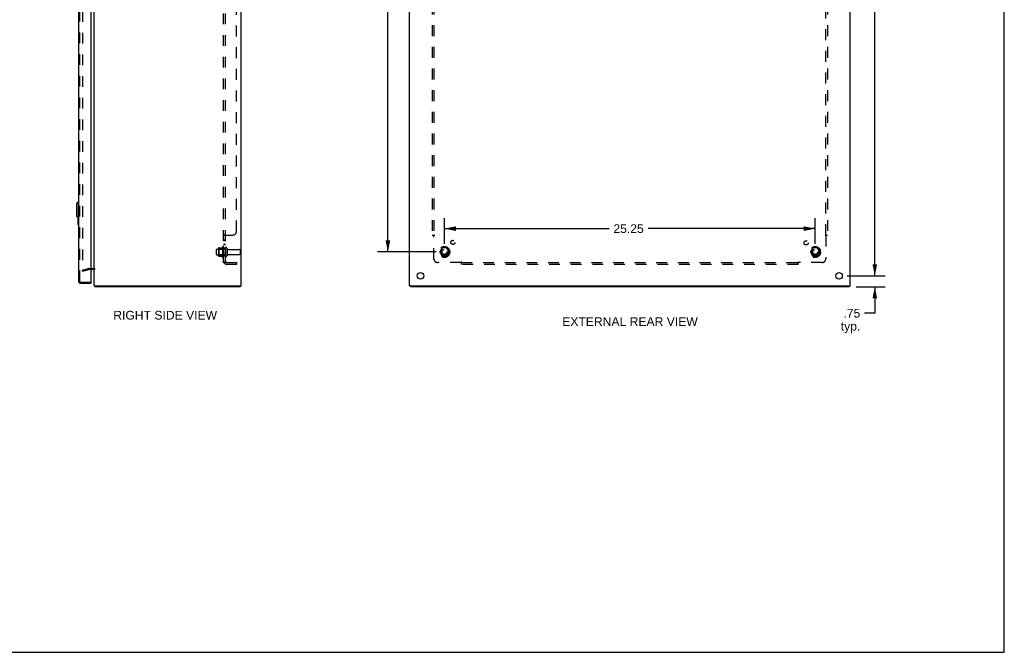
# Model space of a CAD drawing. Header units: inches. Extents: x 0 to 134, y 0 to 87.
# Tile 4 of 5: x 67 to 134, y 0 to 43. Entities that reach past the tile are written whole.
import ezdxf

# ---------------------------------------------------------------- set-up
doc = ezdxf.new("R2010")
doc.units = ezdxf.units.IN
doc.header["$LTSCALE"] = 7.375318
doc.header["$MEASUREMENT"] = 0
doc.linetypes.add('HIDDEN', pattern=[0.2, 0.1, -0.1])
doc.layers.get('0').update_dxf_attribs({"linetype": 'CONTINUOUS'})
for name, color, linetype in [('DEFAULT_2', 8, 'HIDDEN'), ('DIMENSIONS', 7, 'CONTINUOUS'), ('DOOR_ASSEMBLY', 7, 'CONTINUOUS'), ('SUBPANEL', 7, 'CONTINUOUS')]:
    doc.layers.add(name, color=color, linetype=linetype)
doc.styles.get("Standard").update_dxf_attribs({"font": 'arial.ttf'})
doc.dimstyles.new('DIMSTYLE_1', dxfattribs={"dimtxt": 0.591603, "dimasz": 0.788804, "dimexe": 0.09, "dimexo": 0.07, "dimgap": 0.0375, "dimtad": 0, "dimtih": 1, "dimtoh": 1, "dimzin": 4, "dimdsep": 46, "dimtxsty": 'Standard', "dimblk": '_FILLED', "dimblk1": '_FILLED', "dimblk2": '_FILLED', "dimcen": 0.09, "dimadec": 3, "dimazin": 1, "dimtfac": 1, "dimtdec": 3, "dimtofl": 0, "dimtmove": 0, "dimatfit": 3, "dimldrblk": '_FILLED', "dimfxl": 0, "dimtolj": 1, "dimtzin": 4, "dimarcsym": 0})

# ---------------------------------------------------------------- blocks, each defined once
blk = doc.blocks.new('_FILLED')
at = {"color": 0, "linetype": 'ByBlock'}
blk.add_solid([(0, 0), (-1, 0.2), (-1, -0.2)], dxfattribs=at)
blk = doc.blocks.new('*D8')
at = {"layer": 'DIMENSIONS', "color": 2, "linetype": 'Continuous'}
for p, q in [((125.277, 25.633), (125.277, 27.211)), ((123.396, 25.633), (125.987, 25.633)), ((124.003, 24.883), (125.987, 24.883)), ((125.277, 24.883), (125.277, 23.091)), ((125.277, 23.091), (124.587, 23.091))]:
    blk.add_line(p, q, dxfattribs=at)
at = {"layer": 'DIMENSIONS', "color": 2, "linetype": 'Continuous', "xscale": 0.7888040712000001, "yscale": 0.7888040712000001, "zscale": 0.7888040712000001}
for p, rotation in [((125.277, 25.633), 270), ((125.277, 24.883), 90)]:
    blk.add_blockref('_FILLED', p, dxfattribs=dict(at, rotation=rotation))
at = {"layer": 'DIMENSIONS', "color": 2, "linetype": 'Continuous', "insert": (124.291, 23.387), "char_height": 0.5916, "width": 1.33056, "attachment_point": 3, "line_spacing_factor": 0.9}
blk.add_mtext('.75\\Ptyp.', dxfattribs=at)
blk = doc.blocks.new('*D10')
at = {"layer": 'DIMENSIONS', "color": 2, "linetype": 'Continuous'}
for p, q in [((123.396, 66.133), (125.987, 66.133)), ((125.277, 66.133), (125.277, 46.475)), ((125.277, 25.633), (125.277, 45.292)), ((123.396, 25.633), (125.987, 25.633))]:
    blk.add_line(p, q, dxfattribs=at)
at = {"layer": 'DIMENSIONS', "color": 2, "linetype": 'Continuous', "xscale": 0.7888040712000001, "yscale": 0.7888040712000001, "zscale": 0.7888040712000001}
for p, rotation in [((125.277, 66.133), 90), ((125.277, 25.633), 270)]:
    blk.add_blockref('_FILLED', p, dxfattribs=dict(at, rotation=rotation))
at = {"layer": 'DIMENSIONS', "color": 2, "linetype": 'Continuous', "insert": (125.277, 46.179), "char_height": 0.5916, "width": 2.06731, "attachment_point": 2, "line_spacing_factor": 0.9}
blk.add_mtext('40.50', dxfattribs=at)
blk = doc.blocks.new('*D13')
at = {"layer": 'DIMENSIONS', "color": 2, "linetype": 'Continuous'}
for p, q in [((95.417, 64.508), (91.411, 64.508)), ((92.121, 64.508), (92.121, 46.475)), ((92.121, 27.258), (92.121, 45.292)), ((95.417, 27.258), (91.411, 27.258))]:
    blk.add_line(p, q, dxfattribs=at)
at = {"layer": 'DIMENSIONS', "color": 2, "linetype": 'Continuous', "xscale": 0.7888040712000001, "yscale": 0.7888040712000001, "zscale": 0.7888040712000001}
for p, rotation in [((92.121, 64.508), 90), ((92.121, 27.258), 270)]:
    blk.add_blockref('_FILLED', p, dxfattribs=dict(at, rotation=rotation))
at = {"layer": 'DIMENSIONS', "color": 2, "linetype": 'Continuous', "insert": (92.121, 46.179), "char_height": 0.5916, "width": 2.06731, "attachment_point": 2, "line_spacing_factor": 0.9}
blk.add_mtext('37.25', dxfattribs=at)
blk = doc.blocks.new('*D14')
at = {"layer": 'DIMENSIONS', "color": 2, "linetype": 'Continuous'}
for p, q in [((95.969, 27.81), (95.969, 29.559)), ((121.219, 27.81), (121.219, 29.559)), ((95.969, 28.849), (107.182, 28.849)), ((121.219, 28.849), (109.841, 28.849))]:
    blk.add_line(p, q, dxfattribs=at)
at = {"layer": 'DIMENSIONS', "color": 2, "linetype": 'Continuous', "xscale": 0.7888040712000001, "yscale": 0.7888040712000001, "zscale": 0.7888040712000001, "rotation": 180}
blk.add_blockref('_FILLED', (95.969, 28.849), dxfattribs=at)
at = {"layer": 'DIMENSIONS', "color": 2, "linetype": 'Continuous', "xscale": 0.7888040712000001, "yscale": 0.7888040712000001, "zscale": 0.7888040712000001}
blk.add_blockref('_FILLED', (121.219, 28.849), dxfattribs=at)
at = {"layer": 'DIMENSIONS', "color": 2, "linetype": 'Continuous', "insert": (108.511, 29.145), "char_height": 0.5916, "width": 2.06731, "attachment_point": 2, "line_spacing_factor": 0.9}
blk.add_mtext('25.25', dxfattribs=at)

msp = doc.modelspace()

# ---------------------------------------------------------------- linework, layer by layer
at = {"color": 7, "linetype": 'Continuous'}
for p, q in [((134.097, 0), (134.097, 86.768)), ((82.068, 24.958), (82.068, 24.883)), ((93.657, 24.958), (93.657, 24.883)), ((123.531, 24.958), (123.531, 24.883)), ((0, 0), (134.097, 0))]:
    msp.add_line(p, q, dxfattribs=at)
at = {"color": 3, "linetype": 'Continuous'}
for p, q in [((72.131, 24.958), (72.131, 66.808)), ((82.131, 24.958), (82.131, 66.808)), ((93.594, 24.958), (93.594, 66.808)), ((123.594, 24.958), (123.594, 66.808)), ((72.089, 26.058), (71.888, 26.058)), ((72.131, 24.958), (82.131, 24.958)), ((82.068, 24.883), (72.194, 24.883)), ((93.594, 24.958), (123.594, 24.958)), ((123.531, 24.883), (93.657, 24.883))]:
    msp.add_line(p, q, dxfattribs=at)
for points in [[(72.169, 24.914), (72.171, 24.913), (72.172, 24.911), (72.174, 24.909), (72.175, 24.907), (72.176, 24.904), (72.178, 24.902)], [(72.178, 24.902), (72.18, 24.897), (72.181, 24.895), (72.182, 24.893), (72.184, 24.891), (72.185, 24.89), (72.186, 24.888), (72.187, 24.886), (72.189, 24.885), (72.19, 24.884), (72.191, 24.884), (72.192, 24.883), (72.193, 24.883), (72.194, 24.883)]]:
    msp.add_lwpolyline(points, dxfattribs=at)
for centre in [(94.344, 25.633), (122.844, 25.633)]:
    msp.add_circle(centre, 0.219, dxfattribs=at)
for centre, radius, start, end in [((72.089, 26.016), 0.042, 0, 90), ((72.248, 25), 0.117, 201.04215, 227.44308)]:
    msp.add_arc(centre, radius, start, end, dxfattribs=at)
at = {"layer": 'DEFAULT_2', "color": 8, "linetype": 'HIDDEN'}
for p, q in [((71.319, 65.786), (71.319, 25.981)), ((80.595, 27.514), (80.595, 27.003)), ((80.606, 27.536), (80.834, 27.536)), ((80.861, 27.614), (80.861, 26.902)), ((80.931, 27.592), (80.931, 26.924)), ((81.056, 27.516), (81.056, 27.001)), ((81.166, 27.516), (81.166, 27.001)), ((95.806, 27.531), (95.652, 27.263)), ((96.124, 27.536), (95.815, 27.536)), ((96.287, 27.263), (96.132, 27.531)), ((121.056, 27.531), (120.902, 27.263)), ((121.374, 27.536), (121.065, 27.536)), ((121.537, 27.263), (121.382, 27.531)), ((80.431, 27.416), (80.431, 27.101)), ((80.461, 27.446), (81.056, 27.446)), ((80.461, 27.071), (81.056, 27.071)), ((80.615, 27.442), (80.595, 27.462)), ((80.615, 27.075), (80.595, 27.055)), ((80.606, 26.981), (80.834, 26.981)), ((80.911, 27.442), (80.615, 27.442)), ((80.615, 27.442), (80.615, 27.075)), ((80.911, 27.075), (80.615, 27.075)), ((80.911, 27.442), (80.931, 27.462)), ((80.911, 27.442), (80.911, 27.075)), ((80.911, 27.075), (80.931, 27.055)), ((81.229, 27.423), (82.026, 27.423)), ((81.229, 27.093), (82.026, 27.093)), ((82.056, 27.393), (82.056, 27.123)), ((95.652, 27.253), (95.806, 26.986)), ((96.124, 26.981), (95.815, 26.981)), ((96.132, 26.986), (96.287, 27.253)), ((120.902, 27.253), (121.056, 26.986)), ((121.374, 26.981), (121.065, 26.981)), ((121.382, 26.986), (121.537, 27.253)), ((71.319, 26.026), (71.705, 26.13)), ((71.338, 25.954), (71.319, 26.026)), ((71.338, 25.954), (71.724, 26.057)), ((71.731, 26.133), (72.089, 26.133)), ((71.888, 26.058), (71.731, 26.058))]:
    msp.add_line(p, q, dxfattribs=at)
for points in [[(71.319, 25.981), (71.319, 25.979), (71.319, 25.977), (71.32, 25.975), (71.32, 25.973), (71.321, 25.971)], [(71.338, 25.961), (71.337, 25.961), (71.335, 25.961), (71.333, 25.962), (71.331, 25.962), (71.329, 25.963), (71.328, 25.964), (71.326, 25.965), (71.325, 25.966), (71.323, 25.968), (71.322, 25.97), (71.321, 25.971)], [(71.343, 25.962), (71.341, 25.961), (71.339, 25.961), (71.338, 25.961)]]:
    msp.add_lwpolyline(points, dxfattribs=at)
for centre, radius in [((95.969, 27.258), 0.372), ((95.969, 27.258), 0.356), ((95.969, 27.258), 0.312), ((121.219, 27.258), 0.372), ((121.219, 27.258), 0.356), ((121.219, 27.258), 0.312), ((95.969, 27.258), 0.204), ((95.969, 27.258), 0.188), ((95.969, 27.258), 0.183), ((95.969, 27.258), 0.165), ((121.219, 27.258), 0.204), ((121.219, 27.258), 0.188), ((121.219, 27.258), 0.183), ((121.219, 27.258), 0.165)]:
    msp.add_circle(centre, radius, dxfattribs=at)
for centre, radius, start, end in [((80.737, 27.514), 0.141, 174.79195, 180), ((80.606, 27.526), 0.01, 90, 174.80617), ((80.815, 27.546), 0.01, 270, 336.03207), ((81.462, 27.258), 0.698, 149.33687, 156.03207), ((80.893, 27.592), 0.0384, 0, 145.55034), ((81.111, 27.516), 0.055, 0, 180), ((95.815, 27.526), 0.01, 90.01235, 149.98915), ((96.124, 27.526), 0.01, 30.01204, 89.98872), ((121.065, 27.526), 0.01, 90.01235, 149.98915), ((121.374, 27.526), 0.01, 30.01204, 89.98872), ((80.461, 27.416), 0.03, 90, 180), ((80.461, 27.101), 0.03, 180, 270), ((80.737, 27.003), 0.141, 180, 185.20805), ((80.606, 26.991), 0.01, 185.19383, 270), ((80.815, 26.971), 0.01, 23.96793, 90), ((81.462, 27.258), 0.698, 203.96793, 210.66313), ((80.893, 26.924), 0.0384, 214.44966, 360), ((81.111, 27.001), 0.055, 180, 360), ((81.229, 27.486), 0.0625, 180, 270), ((81.229, 27.031), 0.0625, 90, 180), ((82.026, 27.393), 0.03, 0, 90), ((82.026, 27.123), 0.03, 270, 360), ((95.66, 27.258), 0.01, 150.01268, 209.98829), ((95.815, 26.991), 0.01, 210.01204, 269.98872), ((96.124, 26.991), 0.01, 270.01235, 329.98915), ((96.278, 27.258), 0.01, 330.01268, 29.98829), ((120.91, 27.258), 0.01, 150.01268, 209.98829), ((121.065, 26.991), 0.01, 210.01204, 269.98872), ((121.374, 26.991), 0.01, 270.01235, 329.98915), ((121.528, 27.258), 0.01, 330.01268, 29.98829), ((71.731, 26.033), 0.1, 90, 105), ((71.731, 26.033), 0.025, 90, 105), ((72.089, 26.016), 0.117, 33.09982, 90)]:
    msp.add_arc(centre, radius, start, end, dxfattribs=at)
at = {"layer": 'DOOR_ASSEMBLY', "color": 3, "linetype": 'Continuous'}
for p, q in [((71.063, 66.516), (71.063, 25.25)), ((71.888, 66.543), (71.888, 25.223)), ((71.18, 25.133), (71.888, 25.133))]:
    msp.add_line(p, q, dxfattribs=at)
at = {"layer": 'DOOR_ASSEMBLY', "color": 8, "linetype": 'HIDDEN'}
for p, q in [((71.138, 25.25), (71.138, 66.516)), ((71.18, 25.208), (71.873, 25.208))]:
    msp.add_line(p, q, dxfattribs=at)
at = {"layer": 'DOOR_ASSEMBLY', "color": 7, "linetype": 'Continuous'}
for p, q in [((70.906, 30.566), (71.024, 30.684)), ((70.906, 30.566), (70.906, 29.7)), ((71.024, 30.684), (71.063, 30.684)), ((71.024, 30.684), (71.024, 29.582)), ((70.906, 29.7), (71.024, 29.582)), ((71.003, 29.603), (71.003, 29.148)), ((71.024, 29.582), (71.063, 29.582)), ((71.05, 29.582), (71.05, 29.233)), ((71.018, 29.133), (71.063, 29.133)), ((71.873, 25.208), (71.888, 25.208)), ((71.888, 25.208), (71.888, 25.133))]:
    msp.add_line(p, q, dxfattribs=at)
msp.add_lwpolyline([(71.05, 29.233), (71.05, 29.227), (71.05, 29.221), (71.05, 29.215), (71.049, 29.209), (71.049, 29.203), (71.048, 29.197)], dxfattribs=at)
for centre, start, end in [((71.018, 29.148), 180, 270), ((71.048, 29.148), 270, 360)]:
    msp.add_arc(centre, 0.015, start, end, dxfattribs=at)
at = {"layer": 'DOOR_ASSEMBLY', "color": 3, "linetype": 'Continuous'}
for centre, radius, start, end in [((71.18, 25.25), 0.117, 180, 270), ((71.873, 25.223), 0.015, 270, 360)]:
    msp.add_arc(centre, radius, start, end, dxfattribs=at)
at = {"layer": 'DOOR_ASSEMBLY', "color": 8, "linetype": 'HIDDEN'}
msp.add_arc((71.18, 25.25), 0.042, 180, 270, dxfattribs=at)
at = {"layer": 'SUBPANEL', "color": 8, "linetype": 'HIDDEN'}
for p, q in [((80.931, 26.539), (80.931, 65.227)), ((81.056, 26.539), (81.056, 65.227)), ((81.806, 28.665), (81.806, 63.102)), ((95.125, 63.352), (95.125, 28.415)), ((95.25, 63.352), (95.25, 28.415)), ((121.938, 28.415), (121.938, 63.352)), ((122.063, 63.352), (122.063, 28.415)), ((80.931, 28.38), (80.931, 28.379)), ((81.056, 28.379), (80.931, 28.379)), ((80.976, 28.409), (80.973, 28.407)), ((80.985, 28.415), (81.556, 28.415)), ((81.079, 28.401), (81.077, 28.4)), ((95.125, 28.415), (95.291, 28.415)), ((95.232, 28.397), (95.236, 28.393)), ((95.236, 28.393), (95.239, 28.39)), ((95.25, 26.79), (95.25, 28.379)), ((95.27, 28.392), (95.264, 28.389)), ((121.897, 28.415), (122.063, 28.415)), ((121.938, 28.379), (121.938, 26.79)), ((81.056, 28.054), (80.931, 28.054)), ((81.056, 28.017), (80.931, 28.017)), ((81.056, 27.773), (80.931, 27.773)), ((81.056, 27.736), (80.931, 27.736)), ((81.056, 27.508), (80.931, 27.508)), ((81.056, 27.008), (80.931, 27.008)), ((81.056, 26.539), (80.931, 26.539)), ((80.985, 26.501), (81.082, 26.58)), ((81.034, 26.55), (81.032, 26.549)), ((81.036, 26.55), (81.034, 26.55)), ((81.037, 26.551), (81.036, 26.55)), ((81.039, 26.552), (81.037, 26.551)), ((81.041, 26.552), (81.039, 26.552)), ((81.042, 26.553), (81.041, 26.552)), ((81.044, 26.554), (81.042, 26.553)), ((81.045, 26.554), (81.044, 26.554)), ((81.046, 26.555), (81.045, 26.554)), ((81.048, 26.556), (81.046, 26.555)), ((81.049, 26.556), (81.048, 26.556)), ((81.05, 26.557), (81.049, 26.556)), ((81.168, 26.539), (81.806, 26.539)), ((81.806, 26.415), (81.168, 26.415)), ((81.806, 26.539), (81.806, 26.415)), ((97.09, 26.539), (95.5, 26.539)), ((97.125, 26.415), (97.125, 26.58)), ((97.125, 26.539), (120.063, 26.539)), ((120.063, 26.415), (97.125, 26.415)), ((120.063, 26.415), (120.063, 26.58)), ((120.08, 26.521), (120.084, 26.525)), ((120.084, 26.525), (120.088, 26.528)), ((120.085, 26.559), (120.089, 26.553)), ((121.688, 26.539), (120.098, 26.539))]:
    msp.add_line(p, q, dxfattribs=at)
for points in [[(80.951, 28.397), (80.948, 28.396), (80.945, 28.395), (80.942, 28.393), (80.94, 28.391), (80.937, 28.39), (80.935, 28.388), (80.934, 28.386), (80.933, 28.385), (80.932, 28.383), (80.932, 28.382), (80.931, 28.38), (80.931, 28.379)], [(80.937, 28.39), (80.935, 28.388), (80.934, 28.386)], [(80.945, 28.395), (80.942, 28.393), (80.94, 28.391)], [(80.957, 28.4), (80.954, 28.399), (80.951, 28.397)], [(80.985, 28.415), (80.984, 28.413), (80.981, 28.412), (80.979, 28.41), (80.976, 28.409), (80.973, 28.407), (80.97, 28.406), (80.967, 28.405), (80.964, 28.403), (80.957, 28.4)], [(80.985, 28.415), (80.984, 28.413), (80.981, 28.412), (80.979, 28.41)], [(81.082, 28.415), (81.082, 28.413), (81.082, 28.411), (81.082, 28.41), (81.082, 28.408), (81.082, 28.407), (81.081, 28.406), (81.081, 28.404), (81.08, 28.403), (81.079, 28.401), (81.077, 28.4), (81.076, 28.399), (81.074, 28.397), (81.073, 28.396), (81.071, 28.395), (81.069, 28.394), (81.067, 28.392), (81.066, 28.391), (81.064, 28.39), (81.062, 28.389), (81.061, 28.387), (81.059, 28.386), (81.058, 28.384), (81.057, 28.383), (81.057, 28.382), (81.056, 28.38), (81.056, 28.379)], [(81.058, 28.384), (81.057, 28.383), (81.057, 28.382), (81.056, 28.38), (81.056, 28.379)], [(81.064, 28.39), (81.062, 28.389), (81.061, 28.387), (81.059, 28.386)], [(81.076, 28.399), (81.074, 28.397), (81.073, 28.396)], [(81.081, 28.406), (81.081, 28.404), (81.08, 28.403)], [(81.082, 28.415), (81.082, 28.413), (81.082, 28.411), (81.082, 28.41), (81.082, 28.408), (81.082, 28.407)], [(95.212, 28.415), (95.214, 28.413), (95.216, 28.412), (95.218, 28.41), (95.219, 28.409), (95.221, 28.407), (95.223, 28.406), (95.224, 28.405), (95.226, 28.403), (95.227, 28.402), (95.229, 28.4), (95.23, 28.399), (95.232, 28.397)], [(95.239, 28.39), (95.241, 28.388), (95.243, 28.386), (95.245, 28.385), (95.246, 28.383), (95.248, 28.382), (95.249, 28.38), (95.25, 28.379)], [(95.264, 28.389), (95.261, 28.387), (95.259, 28.386), (95.257, 28.384), (95.255, 28.383), (95.254, 28.382), (95.252, 28.38), (95.25, 28.379)], [(95.291, 28.415), (95.291, 28.413), (95.29, 28.411), (95.289, 28.41), (95.288, 28.408), (95.287, 28.407), (95.286, 28.406), (95.285, 28.404), (95.284, 28.403), (95.283, 28.401), (95.281, 28.4), (95.279, 28.399), (95.278, 28.397), (95.276, 28.396), (95.274, 28.395), (95.272, 28.394), (95.27, 28.392)], [(121.897, 28.415), (121.898, 28.413), (121.898, 28.411), (121.899, 28.41), (121.9, 28.408), (121.901, 28.407), (121.902, 28.406), (121.903, 28.404), (121.904, 28.403), (121.906, 28.401), (121.907, 28.4), (121.909, 28.399), (121.91, 28.397), (121.912, 28.396), (121.914, 28.395), (121.916, 28.394), (121.918, 28.392), (121.925, 28.389)], [(121.925, 28.389), (121.927, 28.387), (121.929, 28.386), (121.931, 28.384), (121.933, 28.383), (121.935, 28.382), (121.936, 28.38), (121.938, 28.379)], [(121.954, 28.395), (121.951, 28.391), (121.949, 28.39), (121.947, 28.388), (121.945, 28.386), (121.944, 28.385), (121.942, 28.383), (121.941, 28.382), (121.939, 28.38), (121.938, 28.379)], [(121.976, 28.415), (121.974, 28.413), (121.973, 28.412), (121.971, 28.41), (121.969, 28.409), (121.967, 28.407), (121.966, 28.406), (121.964, 28.405), (121.962, 28.403), (121.961, 28.402), (121.959, 28.4), (121.958, 28.399), (121.957, 28.397), (121.954, 28.395)], [(80.96, 26.517), (80.954, 26.519), (80.951, 26.521), (80.948, 26.522), (80.945, 26.524), (80.942, 26.525), (80.94, 26.527), (80.937, 26.528), (80.935, 26.53), (80.934, 26.532), (80.933, 26.534), (80.932, 26.535), (80.932, 26.537), (80.931, 26.538), (80.931, 26.539)], [(80.985, 26.501), (80.984, 26.503), (80.981, 26.505), (80.979, 26.507), (80.976, 26.508), (80.973, 26.51), (80.97, 26.512), (80.967, 26.513), (80.964, 26.515), (80.96, 26.517)], [(81.032, 26.549), (81.031, 26.548), (81.03, 26.548), (81.029, 26.548), (81.028, 26.547), (81.027, 26.547), (81.026, 26.547), (81.026, 26.547), (81.025, 26.546), (81.024, 26.546), (81.023, 26.546), (81.022, 26.545), (81.021, 26.545), (81.02, 26.545), (81.02, 26.545), (81.019, 26.544), (81.018, 26.544), (81.017, 26.544), (81.016, 26.544), (81.015, 26.543), (81.015, 26.543), (81.014, 26.543), (81.013, 26.543), (81.012, 26.543), (81.011, 26.542), (81.011, 26.542), (81.01, 26.542), (81.009, 26.542), (81.008, 26.542), (81.008, 26.541), (81.007, 26.541), (81.006, 26.541), (81.006, 26.541), (81.005, 26.541), (81.004, 26.541), (81.003, 26.54), (81.003, 26.54), (81.002, 26.54), (81.001, 26.54), (81.001, 26.54), (81, 26.54), (80.999, 26.54), (80.999, 26.54), (80.998, 26.54), (80.998, 26.54), (80.997, 26.539), (80.997, 26.539), (80.997, 26.539), (80.997, 26.539)], [(80.997, 26.539), (80.997, 26.539), (80.997, 26.539), (80.997, 26.539), (80.997, 26.539), (80.997, 26.539), (80.997, 26.539), (80.998, 26.539), (80.998, 26.539), (80.999, 26.539), (80.999, 26.539), (81, 26.539)], [(81.06, 26.563), (81.06, 26.563), (81.06, 26.562), (81.06, 26.562), (81.06, 26.562), (81.06, 26.562), (81.059, 26.562), (81.059, 26.562), (81.058, 26.561), (81.058, 26.561), (81.058, 26.561), (81.057, 26.56), (81.057, 26.56), (81.056, 26.56), (81.055, 26.56), (81.055, 26.559), (81.054, 26.559), (81.054, 26.559), (81.053, 26.558), (81.053, 26.558), (81.052, 26.558), (81.051, 26.557), (81.051, 26.557), (81.05, 26.557)], [(81.074, 26.567), (81.071, 26.563), (81.069, 26.561), (81.067, 26.559), (81.066, 26.557), (81.064, 26.555), (81.062, 26.553), (81.061, 26.551), (81.059, 26.548), (81.058, 26.546), (81.057, 26.544), (81.057, 26.543), (81.056, 26.541), (81.056, 26.539)], [(81.057, 26.56), (81.057, 26.56), (81.057, 26.56), (81.058, 26.561), (81.058, 26.561), (81.059, 26.561), (81.059, 26.562), (81.059, 26.562), (81.06, 26.562), (81.06, 26.562), (81.06, 26.562), (81.06, 26.562), (81.06, 26.563), (81.06, 26.563)], [(81.082, 26.58), (81.082, 26.58), (81.082, 26.579), (81.082, 26.578), (81.082, 26.578), (81.082, 26.577), (81.081, 26.576), (81.081, 26.574), (81.08, 26.573), (81.079, 26.572), (81.077, 26.57), (81.076, 26.569), (81.074, 26.567)], [(97.125, 26.58), (97.124, 26.58), (97.122, 26.579), (97.121, 26.578), (97.119, 26.578), (97.118, 26.577), (97.116, 26.576), (97.115, 26.574), (97.114, 26.573), (97.112, 26.572), (97.111, 26.57), (97.11, 26.569), (97.108, 26.567), (97.107, 26.565), (97.106, 26.563), (97.105, 26.561), (97.103, 26.559), (97.102, 26.557), (97.101, 26.555), (97.099, 26.553), (97.098, 26.551), (97.097, 26.548), (97.095, 26.546), (97.094, 26.544), (97.093, 26.543), (97.091, 26.541), (97.09, 26.539)], [(97.105, 26.524), (97.102, 26.527), (97.101, 26.528), (97.099, 26.53), (97.097, 26.532), (97.096, 26.534), (97.094, 26.535), (97.093, 26.537), (97.091, 26.538), (97.09, 26.539)], [(97.125, 26.501), (97.124, 26.503), (97.123, 26.505), (97.121, 26.507), (97.12, 26.508), (97.118, 26.51), (97.117, 26.512), (97.115, 26.513), (97.114, 26.515), (97.113, 26.517), (97.111, 26.518), (97.11, 26.519), (97.108, 26.521), (97.105, 26.524)], [(120.063, 26.58), (120.065, 26.58), (120.066, 26.579), (120.068, 26.578), (120.069, 26.578), (120.07, 26.577), (120.072, 26.576), (120.073, 26.574), (120.075, 26.573), (120.076, 26.572), (120.078, 26.57), (120.079, 26.569), (120.08, 26.567), (120.081, 26.565), (120.082, 26.563), (120.084, 26.561), (120.085, 26.559)], [(120.063, 26.501), (120.064, 26.503), (120.066, 26.505), (120.067, 26.507), (120.069, 26.508), (120.07, 26.51), (120.071, 26.512), (120.073, 26.513), (120.074, 26.515), (120.076, 26.517), (120.077, 26.518), (120.078, 26.519), (120.08, 26.521)], [(120.088, 26.528), (120.089, 26.53), (120.091, 26.532), (120.093, 26.534), (120.094, 26.535), (120.096, 26.537), (120.097, 26.538), (120.098, 26.539)], [(120.089, 26.553), (120.09, 26.551), (120.092, 26.548), (120.093, 26.546), (120.094, 26.544), (120.096, 26.543), (120.097, 26.541), (120.098, 26.539)]]:
    msp.add_lwpolyline(points, dxfattribs=at)
for centre, radius in [((95.969, 27.258), 0.25), ((96.549, 27.913), 0.141), ((120.6, 27.877), 0.141), ((121.219, 27.258), 0.25)]:
    msp.add_circle(centre, radius, dxfattribs=at)
for centre, radius, start, end in [((81.556, 28.665), 0.25, 270, 360), ((81.168, 26.652), 0.237, 180, 270), ((81.168, 26.652), 0.112, 180, 270), ((95.5, 26.79), 0.25, 180, 270), ((121.688, 26.79), 0.25, 270, 360)]:
    msp.add_arc(centre, radius, start, end, dxfattribs=at)

# ---------------------------------------------------------------- texts
at = {"layer": 'DIMENSIONS', "color": 2, "linetype": 'Continuous', "char_height": 0.5916, "attachment_point": 2, "line_spacing_factor": 0.9}
for s, insert, width in [('RIGHT SIDE VIEW', (76.955, 23.25), 7.05525), ('EXTERNAL REAR VIEW', (108.607, 22.815), 9.21053)]:
    msp.add_mtext(s, dxfattribs=dict(at, insert=insert, width=width))

# ---------------------------------------------------------------- dimensions: what is measured, and where the dimension line sits
at = {"layer": 'DIMENSIONS', "color": 2, "linetype": 'Continuous'}
for base, p1, p2, picture, middle in [((125.277, 25.633), (123.326, 66.133), (123.326, 25.633), '*D10', (125.262, 45.88)), ((92.121, 27.258), (95.487, 64.508), (95.487, 27.258), '*D13', (92.122, 45.88))]:
    dim = msp.add_linear_dim(base=base, p1=p1, p2=p2, angle=270, dimstyle='DIMSTYLE_1', dxfattribs=at)
    dim.commit()
    dim.dimension.update_dxf_attribs({"geometry": picture, "text_midpoint": middle, "dimtype": 160})
dim = msp.add_linear_dim(base=(121.219, 28.849), p1=(95.969, 27.74), p2=(121.219, 27.74), dimstyle='DIMSTYLE_1', dxfattribs=at)
dim.commit()
dim.dimension.update_dxf_attribs({"geometry": '*D14', "text_midpoint": (108.506, 28.846), "dimtype": 160})
dim = msp.add_linear_dim(base=(125.277, 25.633), p1=(123.933, 24.883), p2=(123.326, 25.633), angle=90, text='<>\\Ptyp.', dimstyle='DIMSTYLE_1', dxfattribs=at)
dim.commit()
dim.dimension.update_dxf_attribs({"geometry": '*D8', "text_midpoint": (123.626, 22.647), "dimtype": 160})

doc.saveas('drawing.dxf')
